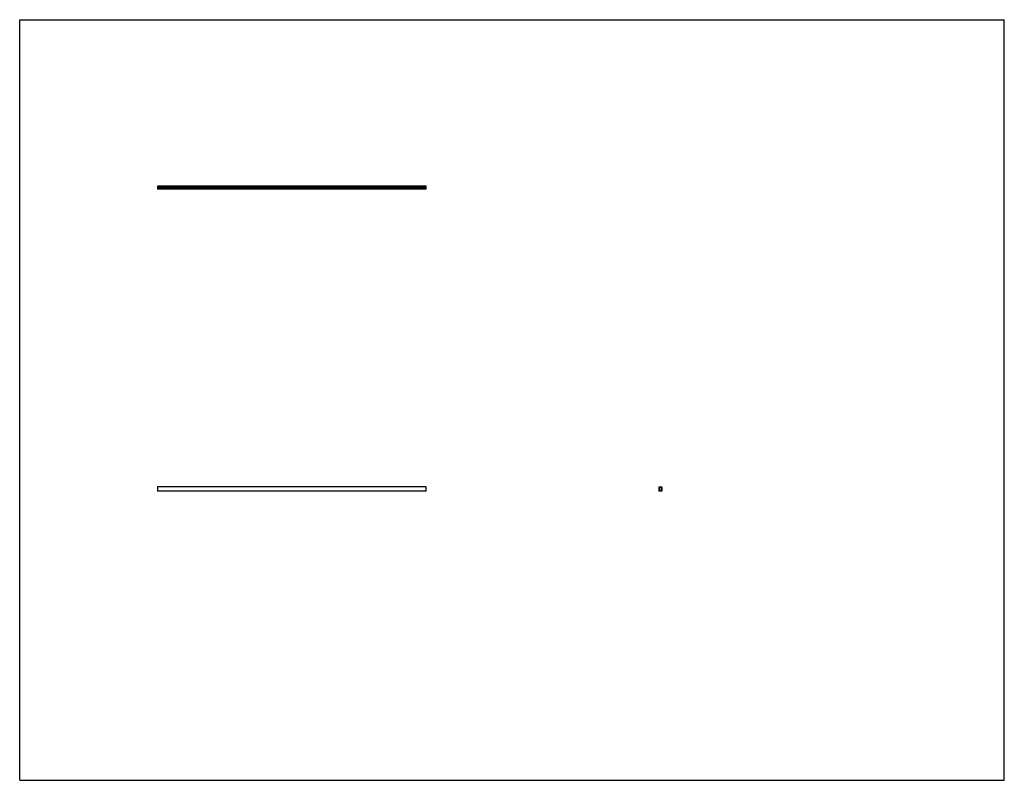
# Model space of a CAD drawing. Header units: inches. Extents: x 0 to 176, y 0 to 136.
import ezdxf

# ---------------------------------------------------------------- set-up
doc = ezdxf.new("R2010")
doc.units = ezdxf.units.IN
doc.header["$LTSCALE"] = 9.68
doc.header["$MEASUREMENT"] = 0
doc.layers.get('0').update_dxf_attribs({"linetype": 'CONTINUOUS'})

msp = doc.modelspace()

# ---------------------------------------------------------------- linework, layer by layer
at = {"color": 7, "linetype": 'CONTINUOUS'}
for p, q in [((0, 0), (0, 136)), ((0, 136), (176, 136)), ((176, 0), (176, 136)), ((24.64, 106.26), (24.64, 105.67)), ((72.64, 106.26), (24.64, 106.26)), ((24.64, 106.17), (72.64, 106.17)), ((24.64, 106.15), (72.64, 106.15)), ((24.64, 105.97), (72.64, 105.97)), ((24.64, 105.95), (72.64, 105.95)), ((24.64, 105.77), (72.64, 105.77)), ((72.64, 105.75), (24.64, 105.75)), ((72.64, 105.67), (24.64, 105.67)), ((72.64, 105.67), (72.64, 106.26)), ((24.64, 52.47), (24.64, 51.71)), ((72.64, 52.47), (24.64, 52.47)), ((72.64, 51.71), (24.64, 51.71)), ((72.64, 51.71), (72.64, 52.47)), ((114.22, 52.42), (114.22, 51.76)), ((114.25, 52.46), (114.3, 52.47)), ((114.31, 51.71), (114.25, 51.72)), ((114.3, 52.33), (114.3, 51.85)), ((114.73, 52.47), (114.78, 52.46)), ((114.73, 52.33), (114.73, 51.85)), ((114.78, 51.72), (114.73, 51.71)), ((114.81, 52.42), (114.81, 51.76)), ((0, 0), (176, 0))]:
    msp.add_line(p, q, dxfattribs=at)
for centre, radius, start, end in [((114.26, 52.42), 0.0394, 101.3099, 180), ((114.26, 51.76), 0.0394, 180, 258.6901), ((114.32, 52.33), 0.0197, 59.0655, 180), ((114.32, 51.85), 0.0197, 180, 300.9345), ((114.31, 52.45), 0.0197, 28.347, 102.4602), ((114.31, 51.73), 0.0197, 257.5398, 331.653), ((114.42, 52.5), 0.104, 206.1668, 329.2628), ((114.42, 52.5), 0.183, 240.6823, 299.0728), ((114.42, 51.67), 0.183, 60.9272, 119.3449), ((114.42, 51.67), 0.104, 30.7372, 153.8332), ((114.52, 52.45), 0.00984, 37.1644, 142.7958), ((114.52, 52.33), 0.0197, 61.2507, 115.7426), ((114.52, 51.85), 0.0197, 244.2574, 298.7493), ((114.52, 51.73), 0.00984, 217.2042, 322.8356), ((114.62, 52.5), 0.104, 210.8474, 333.3716), ((114.62, 52.5), 0.183, 241.2507, 299.2409), ((114.62, 51.67), 0.183, 60.7701, 118.7493), ((114.62, 51.67), 0.104, 26.6479, 149.2591), ((114.73, 52.45), 0.0197, 79.1078, 154.2179), ((114.71, 52.33), 0.0197, 0, 119.4092), ((114.71, 51.85), 0.0197, 240.5908, 360), ((114.73, 51.73), 0.0197, 205.7821, 280.8922), ((114.77, 52.42), 0.0394, 0, 78.6901), ((114.77, 51.76), 0.0394, 281.3099, 360)]:
    msp.add_arc(centre, radius, start, end, dxfattribs=at)

doc.saveas('drawing.dxf')
